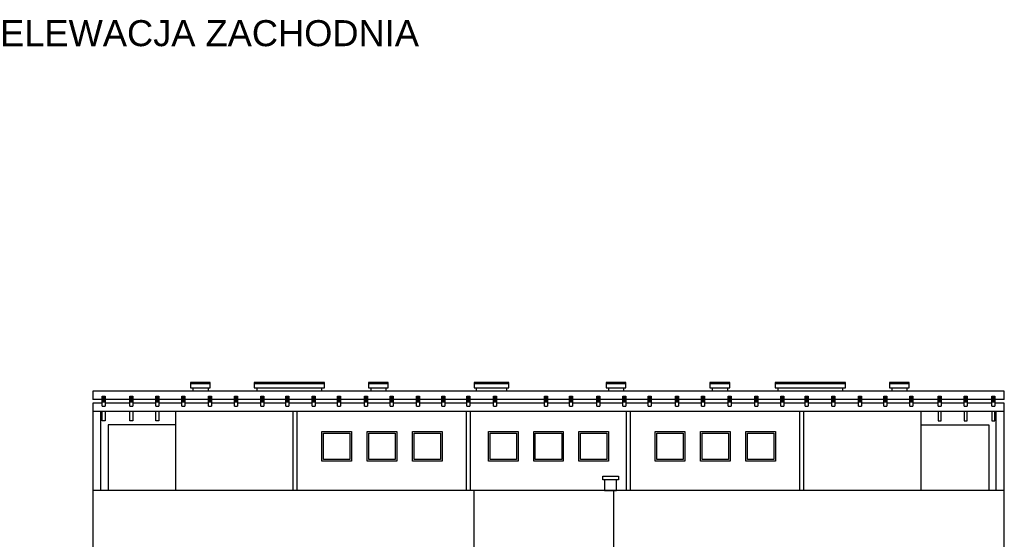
# Model space of a CAD drawing. Header units: millimetres. Extents: x 6874 to 479855, y -393105 to -20937.
# Tile 19 of 42: x 111430 to 141673, y -94950 to -78986. Entities that reach past the tile are written whole.
import ezdxf

# ---------------------------------------------------------------- set-up
doc = ezdxf.new("R2010")
doc.units = ezdxf.units.MM
doc.header["$MEASUREMENT"] = 0
for name, color, linetype, lineweight in [('Nowe_2D - Ogólne_Nr_pióra__1', 7, 'Continuous', 13), ('Nowe_2D - Ogólne_Nr_pióra__41', 7, 'Continuous', 25), ('Nowe_Adnotacja - Teksty_Nr_pióra__1', 7, 'Continuous', 13)]:
    doc.layers.add(name, color=color, linetype=linetype, lineweight=lineweight)
doc.styles.add('STYL_AUTOMATYCZNY_5', font='arial.ttf')

msp = doc.modelspace()

# ---------------------------------------------------------------- hatches: boundary and pattern name
at = {"layer": 'Nowe_2D - Ogólne_Nr_pióra__1', "linetype": 'Continuous', "lineweight": 13}
for points in [[(113965, -90550), (114057, -90550), (114057, -90737), (113965, -90737)], [(114813, -90550), (114905, -90550), (114905, -90737), (114813, -90737)], [(115611, -90550), (115703, -90550), (115703, -90737), (115611, -90737)], [(116413, -90550), (116505, -90550), (116505, -90737), (116413, -90737)], [(117231, -90550), (117322, -90550), (117322, -90737), (117231, -90737)], [(118029, -90550), (118120, -90550), (118120, -90737), (118029, -90737)], [(118833, -90550), (118925, -90550), (118925, -90737), (118833, -90737)], [(119609, -90550), (119700, -90550), (119700, -90737), (119609, -90737)], [(120410, -90550), (120502, -90550), (120502, -90737), (120410, -90737)], [(121188, -90550), (121280, -90550), (121280, -90737), (121188, -90737)], [(122023, -90550), (122115, -90550), (122115, -90737), (122023, -90737)], [(122811, -90550), (122902, -90550), (122902, -90737), (122811, -90737)], [(123616, -90550), (123707, -90550), (123707, -90737), (123616, -90737)], [(124401, -90550), (124492, -90550), (124492, -90737), (124401, -90737)], [(125166, -90550), (125258, -90550), (125258, -90737), (125166, -90737)], [(125984, -90550), (126076, -90550), (126076, -90737), (125984, -90737)], [(127554, -90550), (127645, -90550), (127645, -90737), (127554, -90737)], [(128319, -90550), (128411, -90550), (128411, -90737), (128319, -90737)], [(129157, -90550), (129248, -90550), (129248, -90737), (129157, -90737)], [(129958, -90550), (130050, -90550), (130050, -90737), (129958, -90737)], [(130736, -90550), (130828, -90550), (130828, -90737), (130736, -90737)], [(131574, -90550), (131666, -90550), (131666, -90737), (131574, -90737)], [(132372, -90550), (132464, -90550), (132464, -90737), (132372, -90737)], [(133196, -90550), (133288, -90550), (133288, -90737), (133196, -90737)], [(134008, -90550), (134099, -90550), (134099, -90737), (134008, -90737)], [(134809, -90550), (134901, -90550), (134901, -90737), (134809, -90737)], [(135558, -90550), (135649, -90550), (135649, -90737), (135558, -90737)], [(136376, -90550), (136467, -90550), (136467, -90737), (136376, -90737)], [(137197, -90550), (137288, -90550), (137288, -90737), (137197, -90737)], [(137975, -90550), (138067, -90550), (138067, -90737), (137975, -90737)], [(138770, -90550), (138862, -90550), (138862, -90737), (138770, -90737)], [(139644, -90550), (139735, -90550), (139735, -90737), (139644, -90737)], [(140442, -90550), (140534, -90550), (140534, -90737), (140442, -90737)], [(141290, -90550), (141381, -90550), (141381, -90737), (141290, -90737)]]:
    msp.add_hatch(color=7, dxfattribs=at).paths.add_polyline_path(points)

# ---------------------------------------------------------------- linework, layer by layer
at = {"layer": 'Nowe_2D - Ogólne_Nr_pióra__1', "color": 7, "linetype": 'Continuous', "lineweight": 13, "flags": 128}
for points in [[(113965, -90550), (114057, -90550), (114057, -90737), (113965, -90737)], [(114813, -90550), (114905, -90550), (114905, -90737), (114813, -90737)], [(115611, -90550), (115703, -90550), (115703, -90737), (115611, -90737)], [(116413, -90550), (116505, -90550), (116505, -90737), (116413, -90737)], [(117231, -90550), (117322, -90550), (117322, -90737), (117231, -90737)], [(118029, -90550), (118120, -90550), (118120, -90737), (118029, -90737)], [(118833, -90550), (118925, -90550), (118925, -90737), (118833, -90737)], [(119609, -90550), (119700, -90550), (119700, -90737), (119609, -90737)], [(120410, -90550), (120502, -90550), (120502, -90737), (120410, -90737)], [(121188, -90550), (121280, -90550), (121280, -90737), (121188, -90737)], [(122023, -90550), (122115, -90550), (122115, -90737), (122023, -90737)], [(122811, -90550), (122902, -90550), (122902, -90737), (122811, -90737)], [(123616, -90550), (123707, -90550), (123707, -90737), (123616, -90737)], [(124401, -90550), (124492, -90550), (124492, -90737), (124401, -90737)], [(125166, -90550), (125258, -90550), (125258, -90737), (125166, -90737)], [(125984, -90550), (126076, -90550), (126076, -90737), (125984, -90737)], [(127554, -90550), (127645, -90550), (127645, -90737), (127554, -90737)], [(128319, -90550), (128411, -90550), (128411, -90737), (128319, -90737)], [(129157, -90550), (129248, -90550), (129248, -90737), (129157, -90737)], [(129958, -90550), (130050, -90550), (130050, -90737), (129958, -90737)], [(130736, -90550), (130828, -90550), (130828, -90737), (130736, -90737)], [(131574, -90550), (131666, -90550), (131666, -90737), (131574, -90737)], [(132372, -90550), (132464, -90550), (132464, -90737), (132372, -90737)], [(133196, -90550), (133288, -90550), (133288, -90737), (133196, -90737)], [(134008, -90550), (134099, -90550), (134099, -90737), (134008, -90737)], [(134809, -90550), (134901, -90550), (134901, -90737), (134809, -90737)], [(135558, -90550), (135649, -90550), (135649, -90737), (135558, -90737)], [(136376, -90550), (136467, -90550), (136467, -90737), (136376, -90737)], [(137197, -90550), (137288, -90550), (137288, -90737), (137197, -90737)], [(137975, -90550), (138067, -90550), (138067, -90737), (137975, -90737)], [(138770, -90550), (138862, -90550), (138862, -90737), (138770, -90737)], [(139644, -90550), (139735, -90550), (139735, -90737), (139644, -90737)], [(140442, -90550), (140534, -90550), (140534, -90737), (140442, -90737)], [(141290, -90550), (141381, -90550), (141381, -90737), (141290, -90737)]]:
    msp.add_lwpolyline(points, close=True, dxfattribs=at)
at = {"layer": 'Nowe_2D - Ogólne_Nr_pióra__41', "color": 7, "linetype": 'Continuous', "lineweight": 25}
for p, q in [((116750, -90295), (116750, -90400)), ((116750, -90295), (116750, -90400)), ((117215, -90295), (117215, -90400)), ((117215, -90295), (117215, -90400)), ((118717, -90309), (118717, -90400)), ((120702, -90295), (120702, -90400)), ((122214, -90295), (122214, -90400)), ((122680, -90295), (122680, -90400)), ((125456, -90295), (125456, -90400)), ((126380, -90295), (126380, -90400)), ((129515, -90295), (129515, -90400)), ((129981, -90295), (129981, -90400)), ((132702, -90295), (132702, -90400)), ((133168, -90295), (133168, -90400)), ((134721, -90309), (134721, -90400)), ((136706, -90295), (136706, -90400)), ((138218, -90295), (138218, -90400)), ((138684, -90295), (138684, -90400)), ((113965, -90650), (113673, -90650)), ((141673, -90650), (114057, -90650)), ((113965, -90771), (113673, -90771)), ((141673, -91021), (113673, -91021)), ((113965, -90858), (114057, -90858)), ((114813, -90771), (114057, -90771)), ((114813, -90858), (114905, -90858)), ((115611, -90771), (114905, -90771)), ((115611, -90858), (115703, -90858)), ((116413, -90771), (115703, -90771)), ((116223, -93450), (116223, -91021)), ((116413, -90858), (116505, -90858)), ((117231, -90771), (116505, -90771)), ((117231, -90858), (117322, -90858)), ((118029, -90771), (117322, -90771)), ((118029, -90858), (118120, -90858)), ((118833, -90771), (118120, -90771)), ((118833, -90858), (118925, -90858)), ((119609, -90771), (118925, -90771)), ((119609, -90858), (119700, -90858)), ((120410, -90771), (119700, -90771)), ((119833, -93450), (119833, -91021)), ((119953, -93450), (119953, -91021)), ((120410, -90858), (120502, -90858)), ((121188, -90771), (120502, -90771)), ((121188, -90858), (121280, -90858)), ((122023, -90771), (121280, -90771)), ((122023, -90858), (122115, -90858)), ((122811, -90771), (122115, -90771)), ((122811, -90858), (122902, -90858)), ((123616, -90771), (122902, -90771)), ((123616, -90858), (123707, -90858)), ((124401, -90771), (123707, -90771)), ((124401, -90858), (124492, -90858)), ((125166, -90771), (124492, -90771)), ((125153, -93450), (125153, -91021)), ((125166, -90858), (125258, -90858)), ((125984, -90771), (125258, -90771)), ((125273, -93450), (125273, -91021)), ((125984, -90858), (126076, -90858)), ((127554, -90771), (126076, -90771)), ((127554, -90858), (127645, -90858)), ((128319, -90771), (127645, -90771)), ((128319, -90858), (128411, -90858)), ((129157, -90771), (128411, -90771)), ((129157, -90858), (129248, -90858)), ((129958, -90771), (129248, -90771)), ((129958, -90858), (130050, -90858)), ((130736, -90771), (130050, -90771)), ((130073, -93450), (130073, -91021)), ((130193, -93450), (130193, -91021)), ((130736, -90858), (130828, -90858)), ((131574, -90771), (130828, -90771)), ((131574, -90858), (131666, -90858)), ((132372, -90771), (131666, -90771)), ((132372, -90858), (132464, -90858)), ((133196, -90771), (132464, -90771)), ((133196, -90858), (133288, -90858)), ((134008, -90771), (133288, -90771)), ((134008, -90858), (134099, -90858)), ((134809, -90771), (134099, -90771)), ((134809, -90858), (134901, -90858)), ((135558, -90771), (134901, -90771)), ((135393, -93450), (135393, -91021)), ((135513, -93450), (135513, -91021)), ((135558, -90858), (135649, -90858)), ((136376, -90771), (135649, -90771)), ((136376, -90858), (136467, -90858)), ((137197, -90771), (136467, -90771)), ((137197, -90858), (137288, -90858)), ((137975, -90771), (137288, -90771)), ((137975, -90858), (138067, -90858)), ((138770, -90771), (138067, -90771)), ((138770, -90858), (138862, -90858)), ((139644, -90771), (138862, -90771)), ((139123, -93450), (139123, -91021)), ((139644, -90858), (139735, -90858)), ((140442, -90771), (139735, -90771)), ((140442, -90858), (140534, -90858)), ((141269, -90771), (140534, -90771)), ((141290, -90771), (141269, -90771)), ((141290, -90858), (141381, -90858)), ((141673, -90771), (141381, -90771)), ((141673, -93450), (113673, -93450))]:
    msp.add_line(p, q, dxfattribs=at)
for points in [[(141673, -90650), (141673, -90400), (113673, -90400), (113673, -90650)], [(113965, -90858), (113965, -90550), (114057, -90550), (114057, -90858)], [(114813, -90858), (114813, -90550), (114905, -90550), (114905, -90858)], [(115611, -90858), (115611, -90550), (115703, -90550), (115703, -90858)], [(116413, -90858), (116413, -90550), (116505, -90550), (116505, -90858)], [(117231, -90858), (117231, -90550), (117322, -90550), (117322, -90858)], [(118029, -90858), (118029, -90550), (118120, -90550), (118120, -90858)], [(118833, -90858), (118833, -90550), (118925, -90550), (118925, -90858)], [(119609, -90858), (119609, -90550), (119700, -90550), (119700, -90858)], [(120410, -90858), (120410, -90550), (120502, -90550), (120502, -90858)], [(121188, -90858), (121188, -90550), (121280, -90550), (121280, -90858)], [(122023, -90858), (122023, -90550), (122115, -90550), (122115, -90858)], [(122811, -90858), (122811, -90550), (122902, -90550), (122902, -90858)], [(123616, -90858), (123616, -90550), (123707, -90550), (123707, -90858)], [(124401, -90858), (124401, -90550), (124492, -90550), (124492, -90858)], [(125166, -90858), (125166, -90550), (125258, -90550), (125258, -90858)], [(125984, -90858), (125984, -90550), (126076, -90550), (126076, -90858)], [(127554, -90858), (127554, -90550), (127645, -90550), (127645, -90858)], [(128319, -90858), (128319, -90550), (128411, -90550), (128411, -90858)], [(129157, -90858), (129157, -90550), (129248, -90550), (129248, -90858)], [(129958, -90858), (129958, -90550), (130050, -90550), (130050, -90858)], [(130736, -90858), (130736, -90550), (130828, -90550), (130828, -90858)], [(131574, -90858), (131574, -90550), (131666, -90550), (131666, -90858)], [(132372, -90858), (132372, -90550), (132464, -90550), (132464, -90858)], [(133196, -90858), (133196, -90550), (133288, -90550), (133288, -90858)], [(134008, -90858), (134008, -90550), (134099, -90550), (134099, -90858)], [(134809, -90858), (134809, -90550), (134901, -90550), (134901, -90858)], [(135558, -90858), (135558, -90550), (135649, -90550), (135649, -90858)], [(136376, -90858), (136376, -90550), (136467, -90550), (136467, -90858)], [(137197, -90858), (137197, -90550), (137288, -90550), (137288, -90858)], [(137975, -90858), (137975, -90550), (138067, -90550), (138067, -90858)], [(138770, -90858), (138770, -90550), (138862, -90550), (138862, -90858)], [(139644, -90858), (139644, -90550), (139735, -90550), (139735, -90858)], [(140442, -90858), (140442, -90550), (140534, -90550), (140534, -90858)], [(141290, -90858), (141290, -90550), (141381, -90550), (141381, -90858)], [(113673, -90771), (113673, -126650), (141673, -126650), (141673, -90771)], [(113918, -93450), (113918, -91021)], [(114057, -91021), (114057, -91305), (113965, -91305), (113965, -91021)], [(114905, -91021), (114905, -91305), (114813, -91305), (114813, -91021)], [(115703, -91021), (115703, -91305), (115611, -91305), (115611, -91021)], [(139644, -91021), (139644, -91305), (139735, -91305), (139735, -91021)], [(140442, -91021), (140442, -91305), (140534, -91305), (140534, -91021)], [(141290, -91021), (141290, -91305), (141381, -91305), (141381, -91021)], [(141428, -93450), (141428, -91021)], [(116223, -91434), (114146, -91434), (114146, -93450)], [(139123, -91434), (141201, -91434), (141201, -93450)], [(129581, -93118), (129337, -93118), (129337, -93010), (129581, -93010)], [(129581, -93010), (129825, -93010), (129825, -93118), (129581, -93118)], [(125388, -123582), (125388, -93450)], [(129684, -123582), (129684, -93450)]]:
    msp.add_lwpolyline(points, dxfattribs=at)
for points in [[(116680, -90167), (117285, -90167), (117285, -90137), (116680, -90137)], [(116680, -90167), (117285, -90167), (117285, -90137), (116680, -90137)], [(116680, -90295), (117285, -90295), (117285, -90167), (116680, -90167)], [(116680, -90295), (117285, -90295), (117285, -90167), (116680, -90167)], [(118635, -90167), (120792, -90167), (120792, -90137), (118635, -90137)], [(118635, -90295), (120792, -90295), (120792, -90167), (118635, -90167)], [(122144, -90167), (122750, -90167), (122750, -90137), (122144, -90137)], [(122144, -90295), (122750, -90295), (122750, -90167), (122144, -90167)], [(125386, -90167), (126450, -90167), (126450, -90137), (125386, -90137)], [(125386, -90295), (126450, -90295), (126450, -90167), (125386, -90167)], [(129445, -90167), (130051, -90167), (130051, -90137), (129445, -90137)], [(129445, -90295), (130051, -90295), (130051, -90167), (129445, -90167)], [(132632, -90167), (133238, -90167), (133238, -90137), (132632, -90137)], [(132632, -90295), (133238, -90295), (133238, -90167), (132632, -90167)], [(134639, -90167), (136796, -90167), (136796, -90137), (134639, -90137)], [(134639, -90295), (136796, -90295), (136796, -90167), (134639, -90167)], [(138148, -90167), (138754, -90167), (138754, -90137), (138148, -90137)], [(138148, -90295), (138754, -90295), (138754, -90167), (138148, -90167)], [(120712, -91635), (121622, -91635), (121622, -92545), (120712, -92545)], [(122102, -91635), (123012, -91635), (123012, -92545), (122102, -92545)], [(123492, -91635), (124402, -91635), (124402, -92545), (123492, -92545)], [(125828, -91635), (126738, -91635), (126738, -92545), (125828, -92545)], [(127218, -91635), (128128, -91635), (128128, -92545), (127218, -92545)], [(128608, -91635), (129518, -91635), (129518, -92545), (128608, -92545)], [(130952, -91635), (131862, -91635), (131862, -92545), (130952, -92545)], [(132342, -91635), (133252, -91635), (133252, -92545), (132342, -92545)], [(133732, -91635), (134642, -91635), (134642, -92545), (133732, -92545)], [(120762, -91685), (121572, -91685), (121572, -92495), (120762, -92495)], [(122152, -91685), (122962, -91685), (122962, -92495), (122152, -92495)], [(123542, -91685), (124352, -91685), (124352, -92495), (123542, -92495)], [(125878, -91685), (126688, -91685), (126688, -92495), (125878, -92495)], [(127268, -91685), (128078, -91685), (128078, -92495), (127268, -92495)], [(128658, -91685), (129468, -91685), (129468, -92495), (128658, -92495)], [(131002, -91685), (131812, -91685), (131812, -92495), (131002, -92495)], [(132392, -91685), (133202, -91685), (133202, -92495), (132392, -92495)], [(133782, -91685), (134592, -91685), (134592, -92495), (133782, -92495)], [(129396, -93450), (129766, -93450), (129766, -93118), (129396, -93118)]]:
    msp.add_lwpolyline(points, close=True, dxfattribs=at)

# ---------------------------------------------------------------- texts
at = {"layer": 'Nowe_Adnotacja - Teksty_Nr_pióra__1', "color": 7, "linetype": 'Continuous', "lineweight": 13, "insert": (117237, -79000), "char_height": 800, "attachment_point": 2, "style": 'STYL_AUTOMATYCZNY_5'}
msp.add_mtext('\\A1;{\\pqc;\\fArial|b0|i0|c238|p0;\\W1.000000;ELEWACJA \\fArial|b0|i0|c238|p0;\\W1.000000;ZA\\fArial|b0|i0|c238|p0;\\W1.000000;CHODNIA}', dxfattribs=at)

doc.saveas('drawing.dxf')
